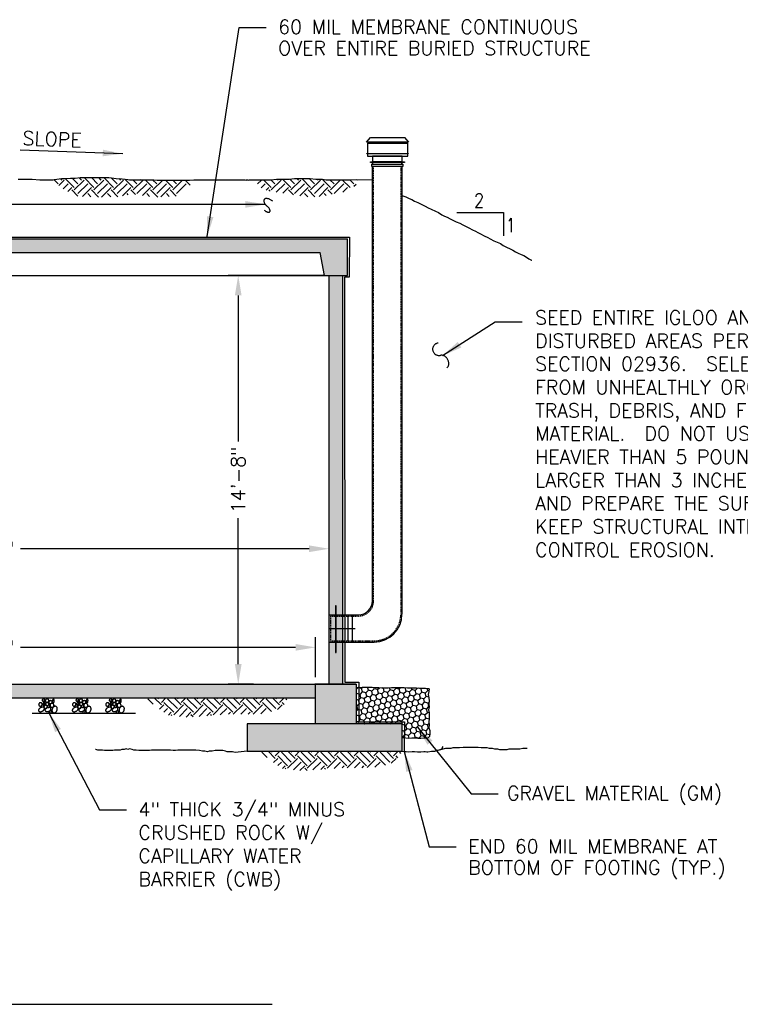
# Model space of a CAD drawing. Header units: inches. Extents: x -316 to 1574, y 354 to 1506.
# Tile 8 of 10: x 827 to 1138, y 372 to 795. Entities that reach past the tile are written whole.
import ezdxf

# ---------------------------------------------------------------- set-up
doc = ezdxf.new("R2010")
doc.units = ezdxf.units.IN
doc.header["$MEASUREMENT"] = 0
doc.linetypes.add('DASHED', pattern=[0.75, 0.5, -0.25])
doc.linetypes.add('HIDDEN', pattern=[0.375, 0.25, -0.125])
doc.layers.get('DEFPOINTS').update_dxf_attribs({"linetype": 'CONTINUOUS'})
for name, color, linetype in [('1', 7, 'CONTINUOUS'), ('30', 6, 'CONTINUOUS'), ('COM-DIMS', 2, 'CONTINUOUS'), ('COM-HATCH', 2, 'CONTINUOUS'), ('COM-PR-GRADE', 1, 'CONTINUOUS'), ('COM-TXT-100', 6, 'CONTINUOUS'), ('S-ANNO-TEXT-LW20', 1, 'CONTINUOUS'), ('S-PR-CONC-SECT', 4, 'CONTINUOUS'), ('S-PR-MISC-EQUIP', 2, 'CONTINUOUS'), ('S-PR-MISC-MATL', 6, 'CONTINUOUS')]:
    doc.layers.add(name, color=color, linetype=linetype)
doc.styles.add('ROMANS', font='ROMANS', dxfattribs={"height": 0.2})
doc.styles.add('SIMPLEX', font='simplex.shx')
doc.dimstyles.new('DIM', dxfattribs={"dimscale": 48, "dimtxt": 0.125, "dimasz": 0.18, "dimexe": 0.09, "dimexo": 0.0625, "dimgap": 0.05, "dimtad": 0, "dimdec": 0, "dimzin": 0, "dimdsep": 46, "dimlunit": 4, "dimtxsty": 'SIMPLEX', "dimcen": 0.09, "dimadec": 0, "dimazin": 0, "dimtfac": 1, "dimtdec": 0, "dimtofl": 0, "dimtmove": 0, "dimatfit": 3, "dimfxl": 0, "dimfrac": 1, "dimtolj": 1, "dimtzin": 0, "dimarcsym": 0})
pattern_1 = [(45, (819.998, 583.2196), (9e-16, 8.48528), [6, -6]), (45, (818.407, 584.8106), (9e-16, 8.48528), [6, -6]), (45, (816.816, 586.4016), (9e-16, 8.48528), [6, -6]), (135, (816.816, 587.462), (-8.48528, 2e-15), [6, -6]), (135, (818.407, 589.053), (-8.48528, 2e-15), [6, -6]), (135, (819.998, 590.644), (-8.48528, 2e-15), [6, -6])]
pattern_2 = [(50, (819.998, 583.22), (10.7589, -0.94128), [1.125, -12.375]), (355, (819.998, 583.22), (-2.08127, 11.2829), [0.9, -9.9]), (100.4514, (820.894, 583.141), (8.67764, 10.3416), [0.9561, -10.51713]), (46.184, (819.998, 586.22), (16.0086, -2.4828), [1.6875, -18.5625]), (96.6356, (821.332, 586.013), (14.0199, 14.6118), [1.4342, -15.7757]), (351.184, (819.998, 586.22), (14.0199, 14.6118), [1.35, -14.85]), (21, (821.498, 585.47), (8.9536, -6.0393), [1.125, -12.375]), (326, (821.498, 585.47), (3.64973, 10.87725), [0.9, -9.9]), (71.4514, (822.244, 584.966), (12.60334, 4.83796), [0.9561, -10.51713]), (37.5, (819.998, 583.2196), (0.1824, 4.99341), [0, -9.78, 0, -10.05, 0, -9.9375]), (7.5, (819.998, 583.2196), (3.94604, 5.91618), [0, -5.73, 0, -9.555, 0, -3.7875]), (327.5, (816.653, 583.2196), (8.00734, -0.33832), [0, -3.75, 0, -11.7, 0, -15.525]), (317.5, (815.153, 583.2196), (8.7478, 1.50157), [0, -4.875, 0, -7.77, 0, -11.025])]

# ---------------------------------------------------------------- blocks, each defined once
blk = doc.blocks.new('CWB')
at = {"layer": '1', "color": 7, "linetype": 'Continuous'}
blk.add_line((-0.0692, -0.0625), (0.0865, -0.0625), dxfattribs=at)
for points in [[(-0.0165, -0.0401, 0.079824), (-0.0175, -0.0388, 0.070933), (-0.0189, -0.0378, 0.05875), (-0.0207, -0.0371, 0.047924), (-0.0228, -0.0368, 0.039924), (-0.0251, -0.0368, 0.034577), (-0.0276, -0.0372, 0.031359), (-0.0301, -0.038, 0.029853), (-0.0325, -0.0391, 0.029853), (-0.0348, -0.0404, 0.031359), (-0.0369, -0.042, 0.034577), (-0.0386, -0.0438, 0.039924), (-0.04, -0.0457, 0.047924), (-0.0409, -0.0476, 0.05875), (-0.0414, -0.0494, 0.070933), (-0.0414, -0.0512, 0.079824), (-0.0409, -0.0527, 0.079824), (-0.0399, -0.054, 0.070933), (-0.0385, -0.055, 0.05875), (-0.0367, -0.0557, 0.047924), (-0.0346, -0.056, 0.039924), (-0.0323, -0.056, 0.034577), (-0.0298, -0.0556, 0.031359), (-0.0273, -0.0548, 0.029853), (-0.0249, -0.0537, 0.029853), (-0.0226, -0.0524, 0.031359), (-0.0205, -0.0508, 0.034577), (-0.0188, -0.049, 0.039924), (-0.0174, -0.0471, 0.047924), (-0.0165, -0.0452, 0.05875), (-0.016, -0.0434, 0.070933), (-0.016, -0.0417, 0.079824)], [(-0.0264, -0.0212, 0.053217), (-0.0272, -0.02, 0.052524), (-0.0282, -0.0191, 0.051288), (-0.0294, -0.0183, 0.049757), (-0.0308, -0.0178, 0.048199), (-0.0322, -0.0176, 0.046842), (-0.0337, -0.0177, 0.045854), (-0.0351, -0.018, 0.045336), (-0.0365, -0.0186, 0.045336), (-0.0378, -0.0194, 0.045854), (-0.0388, -0.0204, 0.046842), (-0.0397, -0.0216, 0.048199), (-0.0403, -0.0229, 0.049757), (-0.0407, -0.0243, 0.051288), (-0.0407, -0.0257, 0.052524), (-0.0405, -0.0271, 0.053217), (-0.04, -0.0284, 0.053217), (-0.0392, -0.0295, 0.052524), (-0.0382, -0.0305, 0.051288), (-0.037, -0.0312, 0.049757), (-0.0356, -0.0317, 0.048199), (-0.0342, -0.032, 0.046842), (-0.0327, -0.0319, 0.045854), (-0.0313, -0.0316, 0.045336), (-0.0299, -0.031, 0.045336), (-0.0286, -0.0302, 0.045854), (-0.0275, -0.0292, 0.046842), (-0.0267, -0.028, 0.048199), (-0.0261, -0.0266, 0.049757), (-0.0257, -0.0253, 0.051288), (-0.0257, -0.0238, 0.052524), (-0.0259, -0.0225, 0.053217)], [(-0.0156, -0.0022, 0.063455), (-0.0162, -0.0016, 0.06038), (-0.017, -0.0011, 0.055406), (-0.0179, -0.0008, 0.050008), (-0.0189, -0.0007, 0.045227), (-0.0199, -0.0007, 0.04155), (-0.0209, -0.001, 0.039113), (-0.022, -0.0014, 0.037909), (-0.023, -0.002, 0.037909), (-0.0238, -0.0027, 0.039113), (-0.0246, -0.0035, 0.04155), (-0.0251, -0.0045, 0.045227), (-0.0255, -0.0054, 0.050008), (-0.0257, -0.0064, 0.055406), (-0.0257, -0.0073, 0.06038), (-0.0255, -0.0082, 0.063455), (-0.0251, -0.009, 0.063455), (-0.0245, -0.0096, 0.06038), (-0.0237, -0.0101, 0.055406), (-0.0229, -0.0104, 0.050008), (-0.0219, -0.0106, 0.045227), (-0.0208, -0.0105, 0.04155), (-0.0198, -0.0103, 0.039113), (-0.0187, -0.0098, 0.037909), (-0.0178, -0.0092, 0.037909), (-0.0169, -0.0085, 0.039113), (-0.0162, -0.0077, 0.04155), (-0.0156, -0.0068, 0.045227), (-0.0152, -0.0058, 0.050008), (-0.015, -0.0048, 0.055406), (-0.015, -0.0039, 0.06038), (-0.0152, -0.003, 0.063455)], [(-0.0165, -0.0131, 0.110102), (-0.0173, -0.0131, 0.083964), (-0.0181, -0.0135, 0.057972), (-0.0189, -0.0143, 0.041129), (-0.0196, -0.0153, 0.031248), (-0.0203, -0.0166, 0.025561), (-0.0209, -0.0181, 0.022433), (-0.0214, -0.0198, 0.021038), (-0.0217, -0.0215, 0.021038), (-0.0219, -0.0233, 0.022433), (-0.0219, -0.025, 0.025561), (-0.0218, -0.0266, 0.031248), (-0.0216, -0.0281, 0.041129), (-0.0211, -0.0293, 0.057972), (-0.0206, -0.0302, 0.083964), (-0.02, -0.0308, 0.110102), (-0.0192, -0.0311, 0.110102), (-0.0185, -0.031, 0.083964), (-0.0177, -0.0306, 0.057972), (-0.0169, -0.0299, 0.041129), (-0.0161, -0.0289, 0.031248), (-0.0155, -0.0276, 0.025561), (-0.0149, -0.0261, 0.022433), (-0.0144, -0.0244, 0.021038), (-0.0141, -0.0227, 0.021038), (-0.0139, -0.0209, 0.022433), (-0.0138, -0.0192, 0.025561), (-0.014, -0.0176, 0.031248), (-0.0142, -0.0161, 0.041129), (-0.0146, -0.0149, 0.057972), (-0.0152, -0.014, 0.083964), (-0.0158, -0.0134, 0.110102)], [(-0.0039, -0.0315, 0.053217), (-0.0047, -0.0304, 0.052524), (-0.0057, -0.0294, 0.051288), (-0.0069, -0.0287, 0.049757), (-0.0083, -0.0282, 0.048199), (-0.0097, -0.028, 0.046842), (-0.0112, -0.028, 0.045854), (-0.0126, -0.0283, 0.045336), (-0.014, -0.0289, 0.045336), (-0.0153, -0.0297, 0.045854), (-0.0163, -0.0308, 0.046842), (-0.0172, -0.032, 0.048199), (-0.0178, -0.0333, 0.049757), (-0.0182, -0.0347, 0.051288), (-0.0182, -0.0361, 0.052524), (-0.018, -0.0375, 0.053217), (-0.0174, -0.0387, 0.053217), (-0.0167, -0.0399, 0.052524), (-0.0157, -0.0409, 0.051288), (-0.0145, -0.0416, 0.049757), (-0.0131, -0.0421, 0.048199), (-0.0117, -0.0423, 0.046842), (-0.0102, -0.0423, 0.045854), (-0.0087, -0.042, 0.045336), (-0.0074, -0.0414, 0.045336), (-0.0061, -0.0406, 0.045854), (-0.005, -0.0395, 0.046842), (-0.0042, -0.0383, 0.048199), (-0.0036, -0.037, 0.049757), (-0.0032, -0.0356, 0.051288), (-0.0032, -0.0342, 0.052524), (-0.0034, -0.0328, 0.053217)], [(0.0114, -0.0428, 0.076235), (0.0107, -0.0413, 0.068834), (0.0095, -0.04, 0.058309), (0.008, -0.039, 0.048552), (0.0061, -0.0382, 0.041081), (0.0039, -0.0378, 0.035956), (0.0015, -0.0377, 0.032817), (-0.001, -0.0379, 0.031336), (-0.0035, -0.0384, 0.031336), (-0.0059, -0.0393, 0.032817), (-0.0082, -0.0404, 0.035956), (-0.0101, -0.0418, 0.041081), (-0.0118, -0.0433, 0.048552), (-0.013, -0.045, 0.058309), (-0.0137, -0.0467, 0.068834), (-0.014, -0.0484, 0.076235), (-0.0138, -0.05, 0.076235), (-0.0131, -0.0515, 0.068834), (-0.012, -0.0528, 0.058309), (-0.0104, -0.0538, 0.048552), (-0.0085, -0.0546, 0.041081), (-0.0063, -0.0551, 0.035956), (-0.0039, -0.0552, 0.032817), (-0.0014, -0.0549, 0.031336), (0.0011, -0.0544, 0.031336), (0.0035, -0.0535, 0.032817), (0.0057, -0.0524, 0.035956), (0.0077, -0.0511, 0.041081), (0.0093, -0.0495, 0.048552), (0.0105, -0.0479, 0.058309), (0.0113, -0.0461, 0.068834), (0.0116, -0.0444, 0.076235)], [(0.0019, -0.005, 0.053217), (0.0012, -0.0038, 0.052524), (0.0001, -0.0029, 0.051288), (-0.0011, -0.0021, 0.049757), (-0.0024, -0.0016, 0.048199), (-0.0038, -0.0014, 0.046842), (-0.0053, -0.0015, 0.045854), (-0.0068, -0.0018, 0.045336), (-0.0082, -0.0024, 0.045336), (-0.0094, -0.0032, 0.045854), (-0.0105, -0.0042, 0.046842), (-0.0113, -0.0054, 0.048199), (-0.012, -0.0067, 0.049757), (-0.0123, -0.0081, 0.051288), (-0.0123, -0.0095, 0.052524), (-0.0121, -0.0109, 0.053217), (-0.0116, -0.0122, 0.053217), (-0.0108, -0.0133, 0.052524), (-0.0098, -0.0143, 0.051288), (-0.0086, -0.015, 0.049757), (-0.0073, -0.0155, 0.048199), (-0.0058, -0.0158, 0.046842), (-0.0044, -0.0157, 0.045854), (-0.0029, -0.0154, 0.045336), (-0.0015, -0.0148, 0.045336), (-0.0003, -0.014, 0.045854), (0.0008, -0.013, 0.046842), (0.0017, -0.0118, 0.048199), (0.0023, -0.0104, 0.049757), (0.0026, -0.009, 0.051288), (0.0027, -0.0076, 0.052524), (0.0024, -0.0063, 0.053217)], [(0.0033, -0.0212, 0.060281), (0.0028, -0.0201, 0.058045), (0.002, -0.0191, 0.054316), (0.001, -0.0183, 0.050102), (-0.0001, -0.0177, 0.046213), (-0.0015, -0.0173, 0.043116), (-0.0029, -0.0172, 0.04101), (-0.0043, -0.0173, 0.039953), (-0.0058, -0.0176, 0.039953), (-0.0071, -0.0182, 0.04101), (-0.0084, -0.0189, 0.043116), (-0.0095, -0.0198, 0.046213), (-0.0103, -0.0209, 0.050102), (-0.0109, -0.0221, 0.054316), (-0.0113, -0.0233, 0.058045), (-0.0114, -0.0245, 0.060281), (-0.0111, -0.0257, 0.060281), (-0.0106, -0.0268, 0.058045), (-0.0099, -0.0278, 0.054316), (-0.0089, -0.0286, 0.050102), (-0.0077, -0.0292, 0.046213), (-0.0064, -0.0296, 0.043116), (-0.005, -0.0297, 0.04101), (-0.0035, -0.0296, 0.039953), (-0.0021, -0.0293, 0.039953), (-0.0007, -0.0287, 0.04101), (0.0005, -0.028, 0.043116), (0.0016, -0.027, 0.046213), (0.0025, -0.026, 0.050102), (0.0031, -0.0248, 0.054316), (0.0034, -0.0236, 0.058045), (0.0035, -0.0224, 0.060281)], [(0.0069, -0.0292, 0.063455), (0.0063, -0.0286, 0.06038), (0.0055, -0.0281, 0.055406), (0.0046, -0.0278, 0.050008), (0.0037, -0.0277, 0.045227), (0.0026, -0.0277, 0.04155), (0.0016, -0.028, 0.039113), (0.0005, -0.0284, 0.037909), (-0.0004, -0.029, 0.037909), (-0.0013, -0.0297, 0.039113), (-0.0021, -0.0306, 0.04155), (-0.0026, -0.0315, 0.045227), (-0.003, -0.0324, 0.050008), (-0.0032, -0.0334, 0.055406), (-0.0032, -0.0344, 0.06038), (-0.003, -0.0352, 0.063455), (-0.0026, -0.036, 0.063455), (-0.002, -0.0366, 0.06038), (-0.0012, -0.0371, 0.055406), (-0.0003, -0.0374, 0.050008), (0.0006, -0.0376, 0.045227), (0.0017, -0.0375, 0.04155), (0.0027, -0.0373, 0.039113), (0.0038, -0.0368, 0.037909), (0.0047, -0.0363, 0.037909), (0.0056, -0.0355, 0.039113), (0.0064, -0.0347, 0.04155), (0.0069, -0.0338, 0.045227), (0.0073, -0.0328, 0.050008), (0.0075, -0.0318, 0.055406), (0.0075, -0.0309, 0.06038), (0.0073, -0.03, 0.063455)], [(0.0168, -0.0126, 0.060281), (0.0163, -0.0115, 0.058045), (0.0155, -0.0106, 0.054316), (0.0146, -0.0098, 0.050102), (0.0134, -0.0092, 0.046213), (0.0121, -0.0088, 0.043116), (0.0106, -0.0086, 0.04101), (0.0092, -0.0087, 0.039953), (0.0077, -0.0091, 0.039953), (0.0064, -0.0096, 0.04101), (0.0051, -0.0104, 0.043116), (0.004, -0.0113, 0.046213), (0.0032, -0.0124, 0.050102), (0.0026, -0.0135, 0.054316), (0.0022, -0.0147, 0.058045), (0.0021, -0.016, 0.060281), (0.0024, -0.0172, 0.060281), (0.0029, -0.0183, 0.058045), (0.0036, -0.0192, 0.054316), (0.0046, -0.02, 0.050102), (0.0058, -0.0206, 0.046213), (0.0071, -0.021, 0.043116), (0.0085, -0.0212, 0.04101), (0.01, -0.0211, 0.039953), (0.0114, -0.0207, 0.039953), (0.0128, -0.0202, 0.04101), (0.014, -0.0194, 0.043116), (0.0151, -0.0185, 0.046213), (0.016, -0.0174, 0.050102), (0.0166, -0.0163, 0.054316), (0.0169, -0.015, 0.058045), (0.017, -0.0138, 0.060281)], [(0.0249, -0.0284, 0.050959), (0.0246, -0.0268, 0.050666), (0.0241, -0.0253, 0.050133), (0.0232, -0.0239, 0.049453), (0.0221, -0.0227, 0.048738), (0.0207, -0.0217, 0.048095), (0.0192, -0.0211, 0.047614), (0.0176, -0.0207, 0.047357), (0.0159, -0.0206, 0.047357), (0.0142, -0.0209, 0.047614), (0.0127, -0.0214, 0.048095), (0.0112, -0.0222, 0.048738), (0.01, -0.0233, 0.049453), (0.009, -0.0246, 0.050133), (0.0083, -0.0261, 0.050666), (0.0079, -0.0277, 0.050959), (0.0078, -0.0293, 0.050959), (0.008, -0.0309, 0.050666), (0.0086, -0.0324, 0.050133), (0.0095, -0.0338, 0.049453), (0.0106, -0.035, 0.048738), (0.0119, -0.0359, 0.048095), (0.0135, -0.0366, 0.047614), (0.0151, -0.037, 0.047357), (0.0168, -0.0371, 0.047357), (0.0184, -0.0368, 0.047614), (0.02, -0.0363, 0.048095), (0.0214, -0.0354, 0.048738), (0.0227, -0.0344, 0.049453), (0.0237, -0.033, 0.050133), (0.0244, -0.0316, 0.050666), (0.0248, -0.03, 0.050959)], [(0.0375, -0.0509, 0.036232), (0.0384, -0.0482, 0.037535), (0.0388, -0.0454, 0.040204), (0.0389, -0.0427, 0.044315), (0.0385, -0.0402, 0.049818), (0.0377, -0.0379, 0.056252), (0.0365, -0.0359, 0.062398), (0.0349, -0.0344, 0.066306), (0.0331, -0.0334, 0.066306), (0.0311, -0.0328, 0.062398), (0.0289, -0.0328, 0.056252), (0.0267, -0.0334, 0.049818), (0.0245, -0.0344, 0.044315), (0.0224, -0.036, 0.040204), (0.0205, -0.038, 0.037535), (0.0189, -0.0403, 0.036232), (0.0177, -0.0428, 0.036232), (0.0168, -0.0455, 0.037535), (0.0163, -0.0483, 0.040204), (0.0163, -0.051, 0.044315), (0.0167, -0.0535, 0.049818), (0.0175, -0.0558, 0.056252), (0.0187, -0.0578, 0.062398), (0.0202, -0.0593, 0.066306), (0.0221, -0.0604, 0.066306), (0.0241, -0.0609, 0.062398), (0.0263, -0.0609, 0.056252), (0.0285, -0.0603, 0.049818), (0.0307, -0.0593, 0.044315), (0.0327, -0.0577, 0.040204), (0.0346, -0.0558, 0.037535), (0.0362, -0.0535, 0.036232)], [(0.0231, -0.0018, 0.110102), (0.0223, -0.0019, 0.083964), (0.0215, -0.0023, 0.057972), (0.0207, -0.003, 0.041129), (0.02, -0.0041, 0.031248), (0.0193, -0.0053, 0.025561), (0.0187, -0.0069, 0.022433), (0.0182, -0.0085, 0.021038), (0.0179, -0.0103, 0.021038), (0.0177, -0.012, 0.022433), (0.0177, -0.0138, 0.025561), (0.0178, -0.0154, 0.031248), (0.0181, -0.0168, 0.041129), (0.0185, -0.018, 0.057972), (0.019, -0.0189, 0.083964), (0.0196, -0.0196, 0.110102), (0.0204, -0.0198, 0.110102), (0.0211, -0.0198, 0.083964), (0.0219, -0.0194, 0.057972), (0.0227, -0.0186, 0.041129), (0.0235, -0.0176, 0.031248), (0.0241, -0.0163, 0.025561), (0.0247, -0.0148, 0.022433), (0.0252, -0.0132, 0.021038), (0.0255, -0.0114, 0.021038), (0.0257, -0.0096, 0.022433), (0.0258, -0.0079, 0.025561), (0.0257, -0.0063, 0.031248), (0.0254, -0.0049, 0.041129), (0.025, -0.0037, 0.057972), (0.0244, -0.0027, 0.083964), (0.0238, -0.0021, 0.110102)], [(0.0136, -0.0536, 0.063455), (0.013, -0.0529, 0.06038), (0.0123, -0.0524, 0.055406), (0.0114, -0.0521, 0.050008), (0.0104, -0.052, 0.045227), (0.0094, -0.052, 0.04155), (0.0083, -0.0523, 0.039113), (0.0073, -0.0527, 0.037909), (0.0063, -0.0533, 0.037909), (0.0054, -0.054, 0.039113), (0.0047, -0.0549, 0.04155), (0.0041, -0.0558, 0.045227), (0.0037, -0.0568, 0.050008), (0.0035, -0.0577, 0.055406), (0.0035, -0.0587, 0.06038), (0.0038, -0.0595, 0.063455), (0.0042, -0.0603, 0.063455), (0.0048, -0.061, 0.06038), (0.0055, -0.0614, 0.055406), (0.0064, -0.0618, 0.050008), (0.0074, -0.0619, 0.045227), (0.0084, -0.0618, 0.04155), (0.0095, -0.0616, 0.039113), (0.0105, -0.0612, 0.037909), (0.0115, -0.0606, 0.037909), (0.0124, -0.0598, 0.039113), (0.0131, -0.059, 0.04155), (0.0137, -0.0581, 0.045227), (0.0141, -0.0571, 0.050008), (0.0143, -0.0561, 0.055406), (0.0143, -0.0552, 0.06038), (0.014, -0.0543, 0.063455)]]:
    blk.add_lwpolyline(points, format="xyb", close=True, dxfattribs=at)
blk = doc.blocks.new('*D9')
at = {"layer": 'COM-DIMS', "color": 0, "lineweight": -2}
for p, q in [((936.95, 685.4), (917.08, 685.4)), ((921.4, 676.76), (921.4, 613.93)), ((921.4, 518.01), (921.4, 580.84)), ((927.92, 509.37), (917.08, 509.37))]:
    blk.add_line(p, q, dxfattribs=at)
at = {"layer": 'COM-DIMS', "color": 0}
for points in [[(919.96, 676.76), (922.84, 676.76), (921.4, 685.4)], [(919.96, 518.01), (922.84, 518.01), (921.4, 509.37)]]:
    blk.add_solid(points, dxfattribs=at)
at = {"layer": 'DEFPOINTS', "color": 0}
for p in [(921.4, 685.4), (939.95, 685.4, 0.16), (930.92, 509.37, 0.16)]:
    blk.add_point(p, dxfattribs=at)
at = {"layer": 'COM-DIMS', "color": 0, "insert": (921.4, 597.39), "char_height": 6, "attachment_point": 5, "rotation": 90, "style": 'SIMPLEX'}
blk.add_mtext('\\A1;14\'-8"', dxfattribs=at)
blk = doc.blocks.new('*D10')
at = {"layer": 'COM-DIMS', "color": 0, "lineweight": -2}
for p, q in [((660.57, 561.16), (660.57, 572)), ((960.54, 552.13), (960.54, 572)), ((669.21, 567.68), (793.44, 567.68)), ((951.9, 567.68), (827.67, 567.68))]:
    blk.add_line(p, q, dxfattribs=at)
at = {"layer": 'COM-DIMS', "color": 0}
for points in [[(669.21, 569.12), (669.21, 566.24), (660.57, 567.68)], [(951.9, 569.12), (951.9, 566.24), (960.54, 567.68)]]:
    blk.add_solid(points, dxfattribs=at)
at = {"layer": 'DEFPOINTS', "color": 0}
for p in [(960.54, 567.68), (660.57, 558.16), (960.54, 549.13, 0.16)]:
    blk.add_point(p, dxfattribs=at)
at = {"layer": 'COM-DIMS', "color": 0, "insert": (810.55, 567.68), "char_height": 6, "attachment_point": 5, "style": 'SIMPLEX'}
blk.add_mtext('\\A1;25\'-0"', dxfattribs=at)
blk = doc.blocks.new('*D11')
at = {"layer": 'COM-DIMS', "color": 0, "lineweight": -2}
for p, q in [((666.45, 512.36), (666.45, 529.54)), ((954.7, 512.36), (954.7, 529.54)), ((675.09, 525.22), (793.46, 525.22)), ((946.06, 525.22), (827.69, 525.22))]:
    blk.add_line(p, q, dxfattribs=at)
at = {"layer": 'COM-DIMS', "color": 0}
for points in [[(675.09, 526.66), (675.09, 523.78), (666.45, 525.22)], [(946.06, 526.66), (946.06, 523.78), (954.7, 525.22)]]:
    blk.add_solid(points, dxfattribs=at)
at = {"layer": 'DEFPOINTS', "color": 0}
for p in [(954.7, 525.22), (666.45, 509.36, 0.16), (954.7, 509.36, 0.16)]:
    blk.add_point(p, dxfattribs=at)
at = {"layer": 'COM-DIMS', "color": 0, "insert": (810.57, 525.22), "char_height": 6, "attachment_point": 5, "style": 'SIMPLEX'}
blk.add_mtext('\\A1;24\'-2"', dxfattribs=at)

msp = doc.modelspace()

# ---------------------------------------------------------------- hatches: boundary and pattern name
at = {"layer": 'COM-HATCH'}
h = msp.add_hatch(dxfattribs=at)
h.set_pattern_fill('EARTH', color=256, scale=24, angle=45, style=0)
h.set_pattern_definition(pattern_1)
h.paths.add_polyline_path([(901.18, 726.45), (900.42, 726.35), (900.03, 726.35), (898.65, 726.35), (897.28, 726.35), (895.9, 726.35), (894.52, 726.35), (892.69, 726.35), (891.08, 726.35), (888.79, 726.35), (886.72, 726.35), (886.51, 726.35), (885.13, 726.58), (882.13, 726.58), (880.07, 726.58), (878, 726.58), (876.62, 726.58), (875.25, 726.58), (874.63, 726.58), (873.88, 726.68), (871.48, 726.94), (868.85, 727.18), (865.67, 727.5), (862.17, 727.5), (859.18, 727.5), (856.89, 727.5), (853.28, 727.5), (851.21, 727.27), (849.24, 727.27), (847.4, 727.04), (845.34, 727.04), (842.29, 726.66), (841.67, 726.58), (841.28, 726.58), (841.02, 726.58), (845.78, 722.84), (851.48, 719.61), (859.85, 719.04), (869.55, 719.23), (875.64, 720.37), (885.72, 719.04), (895.42, 719.61), (900.37, 723.03)])
h = msp.add_hatch(dxfattribs=at)
h.set_pattern_fill('EARTH', color=256, scale=24, angle=45, style=0)
h.set_pattern_definition(pattern_1)
h.paths.add_polyline_path([(971.77, 724.17), (973.29, 726.61), (969.33, 726.58), (967.04, 726.58), (964.04, 726.58), (960.38, 726.58), (959.31, 726.58), (957.48, 726.81), (954.85, 726.81), (952.32, 727.04), (949.14, 727.04), (945.64, 727.04), (943.34, 726.81), (941.8, 726.81), (937.92, 726.81), (935.4, 726.58), (934.91, 726.58), (932.62, 726.58), (931.24, 726.58), (929.18, 726.58), (928.4, 726.58), (930.87, 723.22), (934.48, 721.7), (942.85, 720.37), (952.17, 719.04), (958.45, 719.61), (967.01, 721.32)])
h = msp.add_hatch(dxfattribs=at)
h.set_pattern_fill('AR-CONC', color=256, scale=1.5, style=0)
h.set_pattern_definition(pattern_2)
h.paths.add_polyline_path([(660.57, 685.4), (654.68, 685.4), (654.68, 509.36), (660.57, 509.36)])
h.paths.add_polyline_path([(966.43, 670.17), (960.54, 670.17), (960.54, 509.36), (966.43, 509.36)])
h.paths.add_polyline_path([(966.43, 685.4), (960.54, 685.4), (960.54, 670.17), (966.43, 670.17)])
h.paths.add_polyline_path([(968.39, 701.09), (949.02, 701.09), (949.02, 695.2), (956.62, 695.2), (958.57, 685.4), (968.39, 685.4)])
h.paths.add_polyline_path([(810.57, 701.09), (810.57, 695.2), (949.02, 695.2), (949.02, 701.09)])
h.paths.add_polyline_path([(652.72, 701.09), (652.72, 685.4), (662.53, 685.4), (664.49, 695.2), (810.57, 695.2), (810.57, 701.09)])
h = msp.add_hatch(dxfattribs=at)
h.set_pattern_fill('AR-CONC', color=256, scale=1.5, style=0)
h.set_pattern_definition(pattern_2)
h.paths.add_polyline_path([(628.87, 492.27), (628.87, 480.5), (694.93, 480.5), (695.54, 480.65), (695.54, 492.27)])
h.paths.add_polyline_path([(666.45, 509.36), (648.8, 509.36), (648.8, 492.27), (666.45, 492.27)])
h.paths.add_polyline_path([(666.45, 509.36), (666.45, 503.48), (810.57, 503.48), (810.57, 509.36)])
h.paths.add_polyline_path([(810.57, 509.36), (810.57, 503.48), (954.7, 503.48), (954.7, 509.36), (954.66, 509.36), (954.45, 509.36)])
h.paths.add_polyline_path([(972.35, 509.36), (954.7, 509.36), (954.7, 492.27), (972.35, 492.27)])
h.paths.add_polyline_path([(925.31, 492.27), (925.31, 480.5), (991.98, 480.5), (991.98, 492.27)])
h = msp.add_hatch(dxfattribs=at)
h.set_pattern_fill('HONEY', color=256, scale=12, angle=45, style=0)
h.set_pattern_definition([(45, (-100.6237, 424.3955), (0.6724316, 2.5095489), [1.5, -3]), (165, (-100.6237, 424.3955), (-2.5095489, -0.6724316), [1.5, -3]), (105, (-100.6237, 424.3955), (-1.8371173, 1.8371173), [-3, 1.5])])
h.paths.add_polyline_path([(1003.51, 500.82), (1003.59, 502.14), (1003.44, 503.54), (1003.22, 504.86), (1003.51, 506.18), (1003.66, 507.43), (1003.29, 507.5), (1002.05, 507.65), (1000.65, 507.65), (999.41, 507.65), (998.16, 507.72), (996.84, 507.72), (995.52, 507.72), (994.27, 507.8), (992.88, 507.87), (991.56, 507.87), (990.23, 507.87), (988.69, 507.87), (987.45, 507.87), (985.91, 507.8), (984.51, 507.8), (983.26, 507.8), (981.94, 507.87), (980.48, 507.94), (979.08, 508.02), (977.69, 508.09), (976.15, 508.09), (974.83, 508.02), (972.35, 507.96), (972.35, 492.27), (991.98, 492.27), (991.98, 486.35), (993.57, 486.24), (994.88, 486.18), (996.13, 486.24), (997.45, 486.24), (998.7, 486.18), (999.96, 486.18), (1001.27, 486.24), (1001.71, 486.21), (1002.29, 486.15), (1002.58, 486.18), (1003.37, 486.36), (1003.73, 486.8), (1003.88, 488.12), (1003.95, 489.44), (1003.51, 490.62), (1003.59, 491.86), (1003.44, 493.11), (1003.59, 494.51), (1003.59, 495.76), (1003.59, 497), (1003.37, 498.33), (1003.59, 499.57)])
h = msp.add_hatch(dxfattribs=at)
h.set_pattern_fill('EARTH', color=256, scale=24, angle=45, style=0)
h.set_pattern_definition([(45, (1024.075, 43.2884), (9e-16, 8.48528), [6, -6]), (45, (1022.484, 44.8794), (9e-16, 8.48528), [6, -6]), (45, (1020.893, 46.4704), (9e-16, 8.48528), [6, -6]), (135, (1020.893, 47.531), (-8.48528, 2e-15), [6, -6]), (135, (1022.484, 49.122), (-8.48528, 2e-15), [6, -6]), (135, (1024.075, 50.713), (-8.48528, 2e-15), [6, -6])])
h.paths.add_polyline_path([(942.97, 503.48), (881.47, 503.48), (887, 499), (891.23, 496.07), (899.36, 495.1), (909.13, 495.75), (917.26, 496.4), (926.05, 496.4), (933.21, 496.72), (940.04, 499)])
h = msp.add_hatch(dxfattribs=at)
h.set_pattern_fill('EARTH', color=256, scale=24, angle=45, style=0)
h.set_pattern_definition([(45, (1073.1243, 20.2783), (9e-16, 8.48528), [6, -6]), (45, (1071.5333, 21.8693), (9e-16, 8.48528), [6, -6]), (45, (1069.9423, 23.46), (9e-16, 8.48528), [6, -6]), (135, (1069.9423, 24.521), (-8.48528, 2e-15), [6, -6]), (135, (1071.5333, 26.112), (-8.48528, 2e-15), [6, -6]), (135, (1073.1243, 27.703), (-8.48528, 2e-15), [6, -6])])
h.paths.add_polyline_path([(992.02, 480.47), (930.52, 480.47), (936.05, 475.99), (940.28, 473.06), (948.41, 472.09), (958.18, 472.74), (966.31, 473.39), (975.1, 473.39), (982.26, 473.71), (989.09, 475.99)])

# ---------------------------------------------------------------- linework, layer by layer
at = {"layer": '30', "linetype": 'Continuous'}
msp.add_line((970.52, 539.26, 0.16), (970.52, 527.43, 0.16), dxfattribs=at)
at = {"layer": 'COM-DIMS', "linetype": 'Continuous', "elevation": 0.16}
for points in [[(933.97, 715.02, -0.026044), (933.54, 715.44, -0.027551), (933.17, 715.89, -0.030849), (932.88, 716.35, -0.036557), (932.66, 716.81, -0.045681), (932.54, 717.25, -0.05928), (932.51, 717.65, -0.076565), (932.58, 717.99, -0.090709), (932.75, 718.26, -0.090709), (933, 718.46, -0.076565), (933.33, 718.57, -0.05928), (933.73, 718.59, -0.045681), (934.18, 718.52, -0.036557), (934.66, 718.36, -0.030849), (935.15, 718.12, -0.027551), (935.65, 717.8, -0.026044), (936.11, 717.43, -0.026044)], [(932.63, 713.41, 0.023558), (932.98, 713.15, 0.025025), (933.33, 712.93, 0.028275), (933.69, 712.76, 0.034046), (934.02, 712.65, 0.043667), (934.34, 712.6, 0.058983), (934.61, 712.6, 0.08031), (934.83, 712.68, 0.099459), (934.99, 712.81, 0.099459), (935.09, 712.99, 0.08031), (935.12, 713.22, 0.058983), (935.08, 713.49, 0.043667), (934.97, 713.79, 0.034046), (934.8, 714.1, 0.028275), (934.57, 714.42, 0.025025), (934.29, 714.73, 0.023558), (933.97, 715.02, 0.023558)]]:
    msp.add_lwpolyline(points, format="xyb", dxfattribs=at)
at = {"layer": 'COM-DIMS', "elevation": 0.16}
for points in [[(1008.15, 650.8, -0.053377), (1007.65, 650.79, -0.052653), (1007.15, 650.88, -0.051366), (1006.68, 651.08, -0.049775), (1006.25, 651.38, -0.048159), (1005.88, 651.75, -0.046755), (1005.58, 652.2, -0.045734), (1005.37, 652.7, -0.0452), (1005.25, 653.24, -0.0452), (1005.23, 653.78, -0.045734), (1005.31, 654.32, -0.046755), (1005.48, 654.83, -0.048159), (1005.74, 655.29, -0.049775), (1006.08, 655.68, -0.051366), (1006.49, 656, -0.052653), (1006.95, 656.22, -0.053377), (1007.44, 656.33, -0.053377)], [(1011.16, 645.59, 0.067379), (1011.5, 645.85, 0.063138), (1011.76, 646.2, 0.056539), (1011.95, 646.63, 0.049723), (1012.05, 647.12, 0.043968), (1012.05, 647.65, 0.039713), (1011.97, 648.2, 0.03697), (1011.79, 648.75, 0.035637), (1011.54, 649.28, 0.035637), (1011.21, 649.77, 0.03697), (1010.82, 650.19, 0.039713), (1010.38, 650.54, 0.043968), (1009.92, 650.8, 0.049723), (1009.45, 650.96, 0.056539), (1008.99, 651.01, 0.063138), (1008.55, 650.96, 0.067379), (1008.15, 650.8, 0.067379)]]:
    msp.add_lwpolyline(points, format="xyb", dxfattribs=at)
at = {"layer": 'COM-HATCH', "linetype": 'Continuous', "elevation": 0.16}
for points in [[(972.35, 507.96), (974.83, 508.02), (976.15, 508.09), (977.69, 508.09), (979.08, 508.02), (980.48, 507.94), (981.94, 507.87), (983.26, 507.8), (984.51, 507.8), (985.91, 507.8), (987.45, 507.87), (988.69, 507.87), (990.23, 507.87), (991.56, 507.87), (992.88, 507.87), (994.27, 507.8), (995.52, 507.72), (996.84, 507.72), (998.16, 507.72), (999.41, 507.65), (1000.65, 507.65), (1002.05, 507.65), (1003.29, 507.5), (1003.66, 507.43)], [(1003.66, 507.43), (1003.51, 506.18), (1003.22, 504.86), (1003.44, 503.54), (1003.59, 502.14), (1003.51, 500.82), (1003.59, 499.57), (1003.37, 498.33), (1003.59, 497), (1003.59, 495.76), (1003.59, 494.51), (1003.44, 493.11), (1003.59, 491.86), (1003.51, 490.62), (1003.95, 489.44), (1003.88, 488.12), (1003.73, 486.8), (1003.37, 486.36)], [(991.98, 486.35), (993.57, 486.24), (994.88, 486.18), (996.13, 486.24), (997.45, 486.24), (998.7, 486.18), (999.96, 486.18), (1001.27, 486.24), (1001.71, 486.21), (1002.29, 486.15), (1002.58, 486.18), (1003.37, 486.36)], [(925.31, 480.5), (920.03, 479.96), (918.99, 480.22), (917.95, 480.22), (916.66, 480.22), (915.88, 480.48), (914.84, 480.74), (913.81, 480.74), (912.77, 480.74), (911.47, 480.74), (910.18, 480.48), (908.88, 480.48), (908.1, 480.22), (907.07, 480.48), (906.03, 480.48), (904.73, 480.74), (903.18, 481), (902.14, 481), (901.1, 481), (900.07, 481), (898.77, 481), (897.73, 481), (896.44, 481), (895.4, 481), (894.36, 480.74), (893.33, 480.74), (892.29, 481), (890.47, 481), (889.18, 481), (887.62, 481), (886.58, 481), (885.03, 481), (883.99, 481), (883.21, 480.74), (881.92, 480.74), (880.88, 480.74), (879.84, 480.74), (878.55, 480.74), (877.51, 481), (876.47, 481), (875.7, 481.26), (874.66, 481.52), (873.88, 481.26), (873.1, 481.52), (872.33, 481.26), (871.29, 481.26), (870.51, 481), (869.47, 481), (868.18, 481), (867.4, 480.74), (866.1, 480.74), (865.07, 480.74), (863.77, 480.74), (862.99, 481), (861.96, 481), (860.92, 481), (860.14, 481.26), (859.88, 481.26)], [(991.98, 480.5), (993.15, 480.37), (993.73, 480.32), (994.89, 480.29), (996.27, 480.35), (997.31, 480.35), (998.56, 480.29), (1000.09, 480.29), (1001.27, 480.35), (1001.84, 480.31), (1002.59, 480.24), (1002.97, 480.27), (1004.62, 480.56)], [(1004.62, 480.56), (1005.93, 480.56), (1006.07, 480.57), (1006.36, 480.64), (1006.91, 480.87), (1007.18, 480.98), (1008.38, 481.27), (1008.74, 481.42), (1008.92, 481.52), (1009.15, 481.7), (1009.33, 481.92), (1009.39, 482.05), (1009.6, 482.58)], [(1005.84, 480.56), (1010.77, 481.78), (1012.06, 481.78), (1013.1, 481.78), (1013.88, 482.04), (1015.69, 482.04), (1016.73, 482.04), (1018.28, 482.3), (1019.58, 482.3), (1020.88, 482.3), (1021.91, 482.3), (1023.21, 482.3), (1024.77, 482.3), (1026.06, 482.04), (1027.36, 482.04), (1028.4, 482.04), (1029.43, 481.78), (1030.73, 481.78), (1031.77, 481.52), (1033.06, 481.52), (1033.84, 481.26), (1034.88, 481.26), (1035.91, 481.26), (1037.21, 481.26), (1037.99, 481.52), (1039.02, 481.52), (1040.06, 481.52), (1041.36, 481.52), (1042.65, 481.52), (1043.95, 481.78), (1044.99, 481.78), (1045.77, 481.78)]]:
    msp.add_lwpolyline(points, dxfattribs=at)
at = {"layer": 'COM-HATCH'}
msp.add_arc((973.15, 545.21, 0.16), 6, 270, 0, dxfattribs=at)
at = {"layer": 'COM-PR-GRADE', "linetype": 'Continuous', "elevation": 0.16}
for points in [[(826.66, 726.81), (829.36, 726.81), (832.69, 726.81), (835.95, 726.58), (837.15, 726.58), (839.68, 726.58), (841.28, 726.58), (841.67, 726.58), (842.29, 726.66), (845.34, 727.04), (847.4, 727.04), (849.24, 727.27), (851.21, 727.27), (853.28, 727.5), (856.89, 727.5), (859.18, 727.5), (862.17, 727.5), (865.67, 727.5), (868.85, 727.18), (871.48, 726.94), (873.88, 726.68), (874.63, 726.58), (875.25, 726.58), (876.62, 726.58), (878, 726.58), (880.07, 726.58), (882.13, 726.58), (885.13, 726.58), (886.51, 726.35), (886.72, 726.35), (888.79, 726.35), (891.08, 726.35), (892.69, 726.35), (894.52, 726.35), (895.9, 726.35), (897.28, 726.35), (898.65, 726.35), (900.03, 726.35), (900.42, 726.35), (902.25, 726.58), (904.85, 726.58), (906.46, 726.58), (908.75, 726.58), (911.5, 726.58), (913.57, 726.58), (916.09, 726.58), (918.62, 726.58), (920.91, 726.58), (924.37, 726.58), (925.75, 726.35), (924.8, 726.35), (926.18, 726.58), (929.18, 726.58), (931.24, 726.58), (932.62, 726.58), (934.91, 726.58), (935.4, 726.58), (937.92, 726.81), (941.8, 726.81), (943.34, 726.81), (945.64, 727.04), (949.14, 727.04), (952.32, 727.04), (954.85, 726.81), (957.48, 726.81), (959.31, 726.58), (960.38, 726.58), (964.07, 726.58), (964.06, 726.59), (964.04, 726.58), (967.04, 726.58), (969.33, 726.58), (972.53, 726.61), (979.15, 726.58)], [(991.9, 719.96), (992.22, 719.7), (993.53, 719.23), (994.96, 718.51), (996.16, 718.03), (997.35, 717.32), (998.78, 716.72), (1000.45, 715.88), (1001.89, 715.17), (1003.2, 714.45), (1004.51, 713.85), (1006.3, 713.02), (1007.61, 712.42), (1009.05, 711.46), (1010.24, 710.87), (1011.43, 710.39), (1012.63, 709.79), (1014.06, 708.96), (1015.25, 708.48), (1016.8, 707.88), (1018.12, 707.16), (1019.55, 706.45), (1020.74, 705.85), (1022.29, 705.01), (1023.49, 704.42), (1024.56, 703.82), (1025.64, 703.22), (1027.31, 702.39), (1028.86, 701.67), (1029.93, 701.07), (1031.48, 700.24), (1032.92, 699.76), (1034.35, 699.16), (1035.54, 698.33), (1036.97, 697.49), (1038.53, 696.77), (1039.6, 696.18), (1040.79, 695.58), (1041.99, 694.98), (1043.18, 694.39), (1044.37, 693.91), (1045.45, 693.19), (1046.52, 692.47), (1047.72, 692), (1047.84, 692)]]:
    msp.add_lwpolyline(points, dxfattribs=at)
at = {"layer": 'COM-TXT-100', "linetype": 'Continuous'}
for p, q in [((1015.55, 712.43), (1035.55, 712.43)), ((1035.55, 712.43), (1035.55, 702.43))]:
    msp.add_line(p, q, dxfattribs=at)
at = {"layer": 'S-ANNO-TEXT-LW20'}
msp.add_line((707.15, 371.52), (935.98, 371.52), dxfattribs=at)
at = {"layer": 'S-PR-CONC-SECT', "linetype": 'Continuous'}
for p, q in [((652.72, 701.09, 0.16), (968.39, 701.09, 0.16)), ((968.39, 685.4, 0.16), (968.39, 701.09, 0.16)), ((664.49, 695.2, 0.16), (956.62, 695.2, 0.16)), ((958.58, 685.37, 0.16), (956.62, 695.2, 0.16)), ((652.72, 685.4, 0.16), (968.39, 685.4, 0.16)), ((958.46, 685.4, 0.16), (919.17, 685.4, 0.16)), ((960.54, 509.36, 0.16), (960.54, 685.4, 0.16)), ((966.43, 509.36, 0.16), (966.43, 685.4, 0.16)), ((666.45, 509.36, 0.16), (954.7, 509.36, 0.16)), ((972.1, 509.36, 0.16), (954.45, 509.36, 0.16)), ((954.66, 509.36, 0.16), (972.35, 509.36, 0.16)), ((954.7, 492.27, 0.16), (954.7, 509.36, 0.16)), ((972.35, 492.27, 0.16), (972.35, 509.36, 0.16)), ((666.45, 503.48, 0.16), (954.7, 503.48, 0.16))]:
    msp.add_line(p, q, dxfattribs=at)
at = {"layer": 'S-PR-CONC-SECT', "linetype": 'Continuous', "elevation": 0.16}
msp.add_lwpolyline([(925.31, 480.5), (991.98, 480.5), (991.98, 492.27), (925.31, 492.27)], close=True, dxfattribs=at)
at = {"layer": 'S-PR-MISC-EQUIP', "linetype": 'Continuous'}
for p, q in [((976.63, 742.76, 0.16), (978.32, 744.8, 0.16)), ((977.32, 742.76, 0.16), (976.63, 742.76, 0.16)), ((978.32, 744.75, 0.16), (993.16, 744.75, 0.16)), ((994.85, 742.76, 0.16), (993.16, 744.8, 0.16)), ((994.76, 742.76, 0.16), (994.07, 742.76, 0.16)), ((979.15, 545.21, 0.16), (979.15, 732.29, 0.16)), ((991.9, 732.29, 0.16), (991.9, 539.51, 0.16)), ((960.54, 539.21, 0.16), (973.15, 539.21, 0.16)), ((960.54, 533.36, 0.16), (971.7, 533.36, 0.16)), ((960.54, 527.51, 0.16), (979.9, 527.51, 0.16))]:
    msp.add_line(p, q, dxfattribs=at)
at = {"layer": 'S-PR-MISC-EQUIP', "linetype": 'DASHED'}
for p, q in [((979.69, 545.21, 0.16), (979.69, 732.29, 0.16)), ((991.36, 732.3, 0.16), (991.4, 539.51, 0.16)), ((961.06, 538.71, 0.16), (961.06, 528.01, 0.16)), ((961.06, 538.71, 0.16), (973.15, 538.7, 0.16)), ((961.06, 528.01, 0.16), (979.9, 528.01, 0.16))]:
    msp.add_line(p, q, dxfattribs=at)
at = {"layer": 'S-PR-MISC-EQUIP', "linetype": 'HIDDEN'}
msp.add_line((968.54, 538.71, 0.16), (968.54, 528.01, 0.16), dxfattribs=at)
at = {"layer": 'S-PR-MISC-EQUIP', "linetype": 'Continuous', "elevation": 0.16}
for points in [[(977.06, 736.78), (994.37, 736.78), (994.37, 742.34), (977.06, 742.34)], [(977.32, 742.39), (994.02, 742.39), (994.02, 742.76), (977.32, 742.76)], [(976.76, 737.94), (994.63, 737.94), (994.63, 737.69), (976.76, 737.69)], [(978.32, 734.33), (992.94, 734.33), (992.94, 734.04), (978.32, 734.04)], [(979.14, 733.37), (979.19, 733.37), (979.19, 733.91), (979.14, 733.91)], [(979.23, 734.37), (991.98, 734.37), (991.98, 736.74), (979.23, 736.74)], [(991.9, 733.33), (991.85, 733.33), (991.85, 733.79), (991.9, 733.79)], [(978.93, 733.33), (992.2, 733.33), (992.2, 732.29), (978.93, 732.29)], [(963.26, 523.05), (963.51, 523.05), (963.51, 543.04), (963.26, 543.04)]]:
    msp.add_lwpolyline(points, close=True, dxfattribs=at)
at = {"layer": 'S-PR-MISC-EQUIP', "linetype": 'DASHED'}
for centre, radius in [((973.15, 545.21, 0.16), 6.51), ((979.9, 539.51, 0.16), 11.5)]:
    msp.add_arc(centre, radius, 270, 0, dxfattribs=at)
at = {"layer": 'S-PR-MISC-EQUIP', "linetype": 'Continuous'}
msp.add_arc((979.9, 539.51, 0.16), 12, 270, 0, dxfattribs=at)
at = {"layer": 'S-PR-MISC-MATL'}
msp.add_lwpolyline([(628.22, 480.35), (628.18, 493.11), (647.74, 493.11), (647.82, 510.26), (653.75, 510.24), (653.95, 684.65), (652.07, 684.7), (652.05, 701.86), (806.71, 701.86), (969.25, 701.86), (969.18, 684.66), (967.16, 684.61), (967.36, 510.24), (973.29, 510.26), (973.37, 493.11), (992.93, 493.11), (992.89, 480.36)], dxfattribs=at)

# ---------------------------------------------------------------- block references
at = {"layer": '1', "linetype": 'Continuous', "xscale": 100.679420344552, "yscale": 100.679420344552, "zscale": 100.679420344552}
for p in [(839.58, 503.14, 0), (854.13, 503.14, 0), (868.45, 503.14, 0)]:
    msp.add_blockref('CWB', p, dxfattribs=at)

# ---------------------------------------------------------------- texts
at = {"layer": 'COM-DIMS', "style": 'SIMPLEX'}
for s, p in [('60 MIL MEMBRANE CONTINUOUS', (938.6, 789.39)), ('OVER ENTIRE BURIED STRUCTURE', (938.6, 780.28)), ('GRAVEL MATERIAL (GM)', (1037.1, 459.41)), ('END 60 MIL MEMBRANE AT', (1020.42, 436.53)), ('BOTTOM OF FOOTING (TYP.)', (1020.42, 427.42))]:
    msp.add_text(s, height=6, dxfattribs=at).set_placement(p)
msp.add_text('SLOPE', height=6, rotation=358, dxfattribs=at).set_placement((828.43, 741.52))
at = {"layer": 'COM-DIMS', "char_height": 6, "attachment_point": 1, "style": 'SIMPLEX'}
for s, insert, width in [('SEED ENTIRE IGLOO AND ALL \\PDISTURBED AREAS PER SPEC\\PSECTION 02936.  SELECT FILL, FREE FROM UNHEALTHLY ORGANIC MATTER, TRASH, DEBRIS, AND FROZEN MATERIAL.  DO NOT USE STONES HEAVIER THAN 5 POUNDS OF LARGER THAN 3 INCHES.  COMPACT AND PREPARE THE SURFACE TO KEEP STRUCTURAL INTEGRITY AND CONTROL EROSION.  ', (1049.21, 670.26), 162.86), ('4" THICK 3/4" MINUS CRUSHED ROCK W/ CAPILLARY WATER BARRIER (CWB)', (878.44, 458.46, -0.01), 112.29)]:
    msp.add_mtext(s, dxfattribs=dict(at, insert=insert, width=width))
at = {"layer": 'COM-TXT-100', "style": 'ROMANS', "width": 0.85}
for s, p in [('2', (1022.91, 714.64)), ('1', (1036.55, 704.04))]:
    msp.add_text(s, height=6, dxfattribs=at).set_placement(p)

# ---------------------------------------------------------------- dimensions: what is measured, and where the dimension line sits
at = {"layer": 'COM-DIMS'}
dim = msp.add_linear_dim(base=(921.4, 685.4, 0.16), p1=(930.92, 509.37, 0.32), p2=(939.95, 685.4, 0.32), angle=90, dimstyle='DIM', dxfattribs=at)
dim.commit()
dim.dimension.update_dxf_attribs({"geometry": '*D9', "text_midpoint": (921.4, 597.39, 0.16)})
for base, p1, p2, text, picture, middle in [((960.54, 567.68, 0.16), (660.57, 558.16, 0.16), (960.54, 549.13, 0.32), '25\'-0"', '*D10', (810.55, 567.68, 0.16)), ((954.7, 525.22), (666.45, 509.36, 0.16), (954.7, 509.36, 0.16), '24\'-2"', '*D11', (810.57, 525.22))]:
    dim = msp.add_linear_dim(base=base, p1=p1, p2=p2, text=text, dimstyle='DIM', dxfattribs=at)
    dim.commit()
    dim.dimension.update_dxf_attribs({"geometry": picture, "text_midpoint": middle})

# ---------------------------------------------------------------- leaders
for points in [[(908.03, 702.13), (921.77, 792.12), (933.42, 792.12)], [(1009.41, 650.85), (1032.07, 665.44), (1043.71, 665.44)], [(839.82, 497.06, -0.01), (861.61, 455.19, -0.01), (873.25, 455.19, -0.01)], [(998.54, 490.9), (1021.68, 462.21), (1033.33, 462.21)], [(992.89, 480.36), (1003.59, 439.27), (1015.23, 439.27)]]:
    msp.add_leader(points, dimstyle='DIM', dxfattribs=at)
for points in [[(871.72, 737.79, 0.16), (827.56, 739.34, 0.16)], [(933.17, 715.97, 0.16), (751.18, 715.97, 0.16)]]:
    msp.add_leader(points, dimstyle='DIM', override={"dimgap": 0.05, "dimtad": 0}, dxfattribs=at)

doc.saveas('drawing.dxf')
